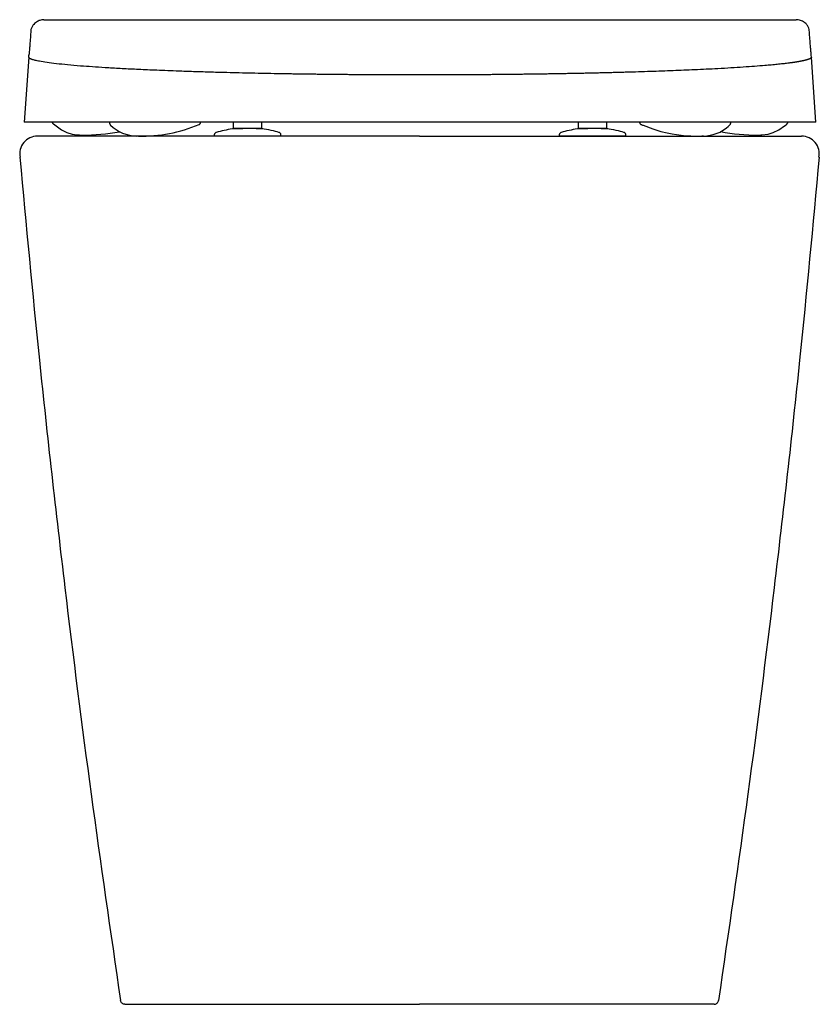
# Model space of a CAD drawing. Header units: millimetres. Extents: x 5229.509 to 5229.868, y 2531.435 to 2531.878.
import ezdxf

# ---------------------------------------------------------------- set-up
doc = ezdxf.new("R2010")
doc.units = ezdxf.units.MM
doc.layers.add('SANINDUSA', color=3, linetype='Continuous')

msp = doc.modelspace()

# ---------------------------------------------------------------- linework, layer by layer
at = {"layer": 'SANINDUSA'}
for p, q in [((5229.688558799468, 2531.877792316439), (5229.857594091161, 2531.877792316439)), ((5229.512738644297, 2531.860995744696), (5229.512804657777, 2531.861856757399)), ((5229.864378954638, 2531.860995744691), (5229.864312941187, 2531.861856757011)), ((5229.512738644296, 2531.860995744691), (5229.510692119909, 2531.831729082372)), ((5229.866425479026, 2531.831729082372), (5229.864378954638, 2531.860995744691)), ((5229.866425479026, 2531.831729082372), (5229.510692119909, 2531.831729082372)), ((5229.60475879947, 2531.828857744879), (5229.60475879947, 2531.831729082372)), ((5229.61735879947, 2531.831729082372), (5229.61735879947, 2531.828857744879)), ((5229.759758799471, 2531.828857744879), (5229.759758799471, 2531.831729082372)), ((5229.772358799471, 2531.831729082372), (5229.772358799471, 2531.828857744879)), ((5229.787849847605, 2531.830706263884), (5229.78798485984, 2531.830644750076)), ((5229.605376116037, 2531.828857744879), (5229.60475879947, 2531.828857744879)), ((5229.605563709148, 2531.828857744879), (5229.605376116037, 2531.828857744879)), ((5229.60575879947, 2531.828857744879), (5229.605563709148, 2531.828857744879)), ((5229.61635879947, 2531.828857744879), (5229.60575879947, 2531.828857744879)), ((5229.61495725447, 2531.828829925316), (5229.61495725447, 2531.828857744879)), ((5229.616553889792, 2531.828857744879), (5229.61635879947, 2531.828857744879)), ((5229.616741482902, 2531.828857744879), (5229.616553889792, 2531.828857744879)), ((5229.61735879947, 2531.828857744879), (5229.616741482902, 2531.828857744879)), ((5229.760376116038, 2531.828857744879), (5229.759758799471, 2531.828857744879)), ((5229.760563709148, 2531.828857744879), (5229.760376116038, 2531.828857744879)), ((5229.76075879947, 2531.828857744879), (5229.760563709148, 2531.828857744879)), ((5229.77135879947, 2531.828857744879), (5229.76075879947, 2531.828857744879)), ((5229.771553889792, 2531.828857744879), (5229.77135879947, 2531.828857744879)), ((5229.771741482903, 2531.828857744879), (5229.771553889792, 2531.828857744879)), ((5229.772358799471, 2531.828857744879), (5229.771741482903, 2531.828857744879)), ((5229.78798485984, 2531.830644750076), (5229.788146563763, 2531.830578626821)), ((5229.53553628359, 2531.825980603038), (5229.535649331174, 2531.82597428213)), ((5229.596058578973, 2531.825977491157), (5229.596058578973, 2531.825462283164)), ((5229.626058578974, 2531.825462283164), (5229.596058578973, 2531.825462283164)), ((5229.626058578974, 2531.825462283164), (5229.626058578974, 2531.825977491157)), ((5229.751058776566, 2531.82597325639), (5229.751058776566, 2531.825458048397)), ((5229.781058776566, 2531.825458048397), (5229.781058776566, 2531.825462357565)), ((5229.781059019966, 2531.825462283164), (5229.781059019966, 2531.825977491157)), ((5229.840444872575, 2531.825963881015), (5229.84146826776, 2531.82597428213)), ((5229.84146826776, 2531.82597428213), (5229.841581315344, 2531.825980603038))]:
    msp.add_line(p, q, dxfattribs=at)
at = {"layer": 'SANINDUSA', "flags": 128}
for points in [[(5229.523676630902, 2531.831026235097), (5229.523764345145, 2531.830951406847), (5229.523775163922, 2531.830942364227), (5229.523780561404, 2531.830937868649), (5229.523783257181, 2531.830935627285), (5229.523783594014, 2531.830935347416), (5229.52378376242, 2531.830935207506), (5229.523783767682, 2531.830935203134), (5229.523783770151, 2531.830935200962), (5229.527409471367, 2531.828252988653), (5229.529896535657, 2531.827093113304), (5229.532208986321, 2531.826413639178), (5229.534276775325, 2531.826080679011), (5229.534746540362, 2531.826037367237), (5229.534973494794, 2531.826020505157), (5229.535001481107, 2531.826018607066), (5229.535008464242, 2531.826018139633), (5229.535008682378, 2531.826018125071), (5229.535008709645, 2531.826018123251), (5229.535008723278, 2531.826018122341), (5229.535008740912, 2531.826018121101), (5229.5350392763, 2531.82601569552), (5229.535069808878, 2531.826013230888), (5229.535159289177, 2531.8260062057), (5229.535325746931, 2531.825994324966), (5229.535538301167, 2531.825980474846)], [(5229.841579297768, 2531.825980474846), (5229.841791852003, 2531.825994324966), (5229.841958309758, 2531.8260062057), (5229.842047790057, 2531.826013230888), (5229.842078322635, 2531.82601569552), (5229.84210334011, 2531.826017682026), (5229.842106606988, 2531.826017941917), (5229.842108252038, 2531.826018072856), (5229.842108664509, 2531.826018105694), (5229.842108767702, 2531.82601811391), (5229.842108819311, 2531.826018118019), (5229.842108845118, 2531.826018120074), (5229.842108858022, 2531.826018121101), (5229.842108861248, 2531.826018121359), (5229.842108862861, 2531.826018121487), (5229.842108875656, 2531.826018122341), (5229.844908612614, 2531.826413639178), (5229.847221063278, 2531.827093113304), (5229.849708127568, 2531.828252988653), (5229.852307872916, 2531.830040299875), (5229.852968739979, 2531.830603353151), (5229.853300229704, 2531.830904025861), (5229.853320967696, 2531.83092325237), (5229.853331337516, 2531.83093288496), (5229.853332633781, 2531.830934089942), (5229.853333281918, 2531.830934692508), (5229.853333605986, 2531.830934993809), (5229.853333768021, 2531.830935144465), (5229.85333380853, 2531.830935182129), (5229.853333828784, 2531.830935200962), (5229.853333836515, 2531.830935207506), (5229.85335325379, 2531.830951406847), (5229.853440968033, 2531.831026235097)], [(5229.788146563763, 2531.830578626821), (5229.788449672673, 2531.830454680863), (5229.78860078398, 2531.830395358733), (5229.788673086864, 2531.830367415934), (5229.78870843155, 2531.830353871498), (5229.788725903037, 2531.830347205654), (5229.788734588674, 2531.830343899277), (5229.788736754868, 2531.830343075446), (5229.788737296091, 2531.83034286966), (5229.788737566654, 2531.830342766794), (5229.78873763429, 2531.83034274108), (5229.788737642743, 2531.830342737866), (5229.788737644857, 2531.830342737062), (5229.788737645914, 2531.83034273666), (5229.788737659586, 2531.830342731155), (5229.793143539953, 2531.828709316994), (5229.796745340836, 2531.827615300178), (5229.799613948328, 2531.826912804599), (5229.801807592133, 2531.826476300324), (5229.803716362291, 2531.82616520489), (5229.806877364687, 2531.825783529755), (5229.809135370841, 2531.825606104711), (5229.810183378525, 2531.8255488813), (5229.811704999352, 2531.825491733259), (5229.812636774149, 2531.825471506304), (5229.813065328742, 2531.825466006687), (5229.813840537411, 2531.825461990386), (5229.814090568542, 2531.825462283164), (5229.814224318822, 2531.825462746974), (5229.814258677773, 2531.825462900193), (5229.814275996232, 2531.825462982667), (5229.814284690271, 2531.825463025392), (5229.814289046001, 2531.825463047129), (5229.814291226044, 2531.825463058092), (5229.814291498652, 2531.825463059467), (5229.814291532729, 2531.825463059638), (5229.814291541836, 2531.825463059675), (5229.814291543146, 2531.825463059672), (5229.814291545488, 2531.825463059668), (5229.814291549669, 2531.825463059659), (5229.814374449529, 2531.825463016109), (5229.814695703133, 2531.825464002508), (5229.815133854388, 2531.825466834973)], [(5229.815934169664, 2531.825480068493), (5229.816132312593, 2531.825490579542), (5229.816250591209, 2531.825497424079), (5229.816313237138, 2531.82550121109), (5229.816321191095, 2531.82550170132), (5229.816323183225, 2531.825501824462), (5229.81632417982, 2531.82550188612), (5229.81632467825, 2531.825501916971), (5229.816324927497, 2531.825501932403), (5229.816325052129, 2531.82550194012), (5229.816325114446, 2531.825501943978), (5229.816325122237, 2531.825501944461), (5229.816325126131, 2531.825501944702), (5229.816325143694, 2531.825501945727), (5229.817405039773, 2531.82559578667), (5229.820314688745, 2531.826162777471), (5229.823319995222, 2531.827325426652), (5229.826265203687, 2531.829251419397), (5229.827000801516, 2531.829874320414), (5229.827371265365, 2531.830209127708), (5229.827557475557, 2531.830382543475), (5229.82760414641, 2531.830426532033), (5229.827609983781, 2531.830432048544), (5229.827610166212, 2531.830432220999), (5229.827610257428, 2531.830432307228), (5229.827610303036, 2531.830432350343), (5229.82761031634, 2531.830432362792), (5229.827613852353, 2531.830435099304)]]:
    msp.add_lwpolyline(points, dxfattribs=at)
at = {"layer": 'SANINDUSA'}
for centre, radius, start, end in [((5229.563000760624, 2531.893830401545), 0.06837113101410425, 269.1476976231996, 292.5929970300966), ((5229.537307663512, 2531.912307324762), 0.08634577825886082, 269.5786760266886, 280.7732212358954), ((5229.561741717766, 2531.843066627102), 0.01759541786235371, 225.6758873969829, 268.181745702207), ((5229.839878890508, 2531.913056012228), 0.08709397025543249, 259.2181778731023, 270.3723405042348), ((5229.516649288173, 2531.817462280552), 0.008000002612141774, 89.99999020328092, 190.7964204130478), ((5229.859932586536, 2531.817462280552), 0.008000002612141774, 349.2035795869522, 90.00000979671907)]:
    msp.add_arc(centre, radius, start, end, dxfattribs=at)
for points, knots in [([(5229.519523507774, 2531.877792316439), (5229.518769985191, 2531.877763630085), (5229.517885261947, 2531.877590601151), (5229.516404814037, 2531.877007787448), (5229.515081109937, 2531.875935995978), (5229.514155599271, 2531.874613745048), (5229.513871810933, 2531.873773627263), (5229.513723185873, 2531.873333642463)], [0, 0, 0, 0, 0.127891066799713, 0.3477503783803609, 0.6392226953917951, 0.8110544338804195, 1, 1, 1, 1]), ([(5229.519523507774, 2531.877792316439), (5229.519523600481, 2531.877792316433), (5229.519526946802, 2531.877792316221), (5229.519530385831, 2531.877792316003), (5229.519535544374, 2531.877792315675), (5229.519547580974, 2531.877792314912), (5229.519571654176, 2531.877792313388), (5229.519619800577, 2531.877792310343), (5229.519716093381, 2531.87779230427), (5229.51990867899, 2531.877792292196), (5229.520293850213, 2531.877792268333), (5229.521064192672, 2531.877792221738), (5229.522604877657, 2531.877792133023), (5229.525686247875, 2531.877791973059), (5229.531848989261, 2531.877791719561), (5229.544174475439, 2531.87779145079), (5229.568825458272, 2531.87779164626), (5229.589954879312, 2531.877792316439), (5229.632213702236, 2531.877792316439), (5229.660386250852, 2531.877792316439), (5229.688558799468, 2531.877792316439)], [0, 0, 0, 0, 3.051757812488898e-05, 3.051757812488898e-05, 6.103515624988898e-05, 0.0001220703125, 0.0002441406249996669, 0.0004882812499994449, 0.0009765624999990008, 0.001953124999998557, 0.003906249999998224, 0.007812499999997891, 0.01562499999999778, 0.03124999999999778, 0.06249999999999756, 0.1249999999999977, 0.2499999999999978, 0.4999999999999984, 0.4999999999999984, 1, 1, 1, 1]), ([(5229.863394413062, 2531.873333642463), (5229.863334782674, 2531.873770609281), (5229.862974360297, 2531.874599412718), (5229.862102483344, 2531.875845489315), (5229.860770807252, 2531.876981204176), (5229.859272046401, 2531.877591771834), (5229.858230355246, 2531.877745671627), (5229.857840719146, 2531.877786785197), (5229.857594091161, 2531.877792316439)], [0, 0, 0, 0, 0.1655520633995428, 0.3615869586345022, 0.5893372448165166, 0.8445585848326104, 0.9846372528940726, 1, 1, 1, 1]), ([(5229.513721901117, 2531.873328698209), (5229.513719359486, 2531.873293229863), (5229.513713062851, 2531.873205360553), (5229.513702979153, 2531.873065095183), (5229.513691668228, 2531.872908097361), (5229.513666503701, 2531.872559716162), (5229.51361386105, 2531.871836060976), (5229.513536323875, 2531.870787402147), (5229.513447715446, 2531.869612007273), (5229.513362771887, 2531.868504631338), (5229.513278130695, 2531.867418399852), (5229.513215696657, 2531.866629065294), (5229.513176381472, 2531.866134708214), (5229.513159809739, 2531.865928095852), (5229.513145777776, 2531.865749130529), (5229.513133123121, 2531.865599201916), (5229.513122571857, 2531.865481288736), (5229.513113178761, 2531.86537541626), (5229.51310372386, 2531.865269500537), (5229.513065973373, 2531.864847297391), (5229.512999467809, 2531.864115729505), (5229.512905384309, 2531.863056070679), (5229.512839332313, 2531.862311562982), (5229.512808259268, 2531.861903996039), (5229.512804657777, 2531.861856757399)], [0, 0, 0, 0, 0.01003447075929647, 0.02485940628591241, 0.03963522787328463, 0.05436193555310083, 0.1231263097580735, 0.2432049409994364, 0.3474767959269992, 0.448973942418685, 0.5476963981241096, 0.6436441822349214, 0.6621650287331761, 0.680578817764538, 0.6988855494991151, 0.7105713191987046, 0.719451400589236, 0.7282789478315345, 0.7370539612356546, 0.7457764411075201, 0.8328101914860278, 0.914237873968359, 0.9900598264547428, 1, 1, 1, 1]), ([(5229.864312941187, 2531.861856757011), (5229.86430933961, 2531.861903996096), (5229.864278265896, 2531.862311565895), (5229.864212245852, 2531.863055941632), (5229.864118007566, 2531.86411624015), (5229.864041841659, 2531.864957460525), (5229.863994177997, 2531.86548791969), (5229.863974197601, 2531.865718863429), (5229.86396340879, 2531.865858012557), (5229.863950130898, 2531.866022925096), (5229.863909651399, 2531.866531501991), (5229.863844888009, 2531.867348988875), (5229.863757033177, 2531.868476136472), (5229.863672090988, 2531.869582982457), (5229.86358702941, 2531.870710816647), (5229.863505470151, 2531.871812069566), (5229.863449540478, 2531.872580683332), (5229.863418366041, 2531.873013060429), (5229.863408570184, 2531.873149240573), (5229.863401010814, 2531.873254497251), (5229.863396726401, 2531.87331432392), (5229.863395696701, 2531.873328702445)], [0, 0, 0, 0, 0.009940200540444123, 0.08576215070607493, 0.1671898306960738, 0.2542235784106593, 0.2899973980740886, 0.2985982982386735, 0.3131913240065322, 0.3278525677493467, 0.3425820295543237, 0.4497763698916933, 0.5484267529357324, 0.6498518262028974, 0.7540516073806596, 0.8610261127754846, 0.9574589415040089, 0.970246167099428, 0.9830702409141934, 0.9959311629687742, 0.9999999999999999, 0.9999999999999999, 0.9999999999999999, 0.9999999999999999]), ([(5229.688558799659, 2531.852959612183), (5229.688138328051, 2531.852959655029), (5229.687297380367, 2531.852959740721), (5229.686036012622, 2531.852960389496), (5229.684774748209, 2531.852961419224), (5229.683513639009, 2531.852962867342), (5229.682252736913, 2531.852964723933), (5229.680992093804, 2531.852966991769), (5229.679731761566, 2531.852969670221), (5229.678471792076, 2531.852972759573), (5229.677212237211, 2531.852976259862), (5229.675953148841, 2531.852980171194), (5229.674694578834, 2531.852984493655), (5229.673436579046, 2531.852989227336), (5229.672179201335, 2531.852994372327), (5229.670922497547, 2531.852999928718), (5229.669666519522, 2531.853005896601), (5229.668411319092, 2531.853012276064), (5229.667156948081, 2531.8530190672), (5229.665903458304, 2531.853026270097), (5229.664650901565, 2531.853033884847), (5229.663399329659, 2531.853041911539), (5229.66214879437, 2531.853050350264), (5229.66089934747, 2531.853059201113), (5229.659651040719, 2531.853068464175), (5229.658403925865, 2531.853078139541), (5229.657158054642, 2531.853088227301), (5229.655913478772, 2531.853098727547), (5229.65467024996, 2531.853109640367), (5229.653428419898, 2531.853120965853), (5229.652188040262, 2531.853132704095), (5229.65094916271, 2531.853144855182), (5229.649711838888, 2531.853157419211), (5229.648476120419, 2531.853170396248), (5229.647242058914, 2531.853183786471), (5229.646009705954, 2531.853197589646), (5229.644779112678, 2531.853211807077), (5229.643550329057, 2531.853226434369), (5229.642323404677, 2531.853241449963), (5229.641098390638, 2531.853256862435), (5229.639875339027, 2531.853272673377), (5229.638654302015, 2531.853288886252), (5229.637435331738, 2531.853305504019), (5229.636218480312, 2531.853322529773), (5229.635003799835, 2531.853339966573), (5229.633791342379, 2531.853357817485), (5229.632581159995, 2531.853376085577), (5229.631373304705, 2531.853394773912), (5229.630167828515, 2531.853413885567), (5229.628964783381, 2531.853433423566), (5229.627764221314, 2531.853453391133), (5229.626566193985, 2531.853473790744), (5229.625370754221, 2531.853494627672), (5229.624177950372, 2531.853515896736), (5229.621448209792, 2531.853565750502), (5229.617208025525, 2531.853647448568), (5229.611518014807, 2531.853767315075), (5229.605904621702, 2531.853896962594), (5229.599682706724, 2531.854055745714), (5229.592938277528, 2531.85424526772), (5229.58577489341, 2531.85446613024), (5229.579450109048, 2531.854685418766), (5229.573899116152, 2531.854894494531), (5229.567908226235, 2531.855138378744), (5229.561113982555, 2531.85544241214), (5229.553752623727, 2531.855820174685), (5229.547132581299, 2531.856202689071), (5229.541217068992, 2531.856591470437), (5229.535530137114, 2531.857014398), (5229.53006247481, 2531.857487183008), (5229.525009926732, 2531.858010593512), (5229.520784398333, 2531.85855141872), (5229.518130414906, 2531.858986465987), (5229.51653537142, 2531.859308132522), (5229.515645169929, 2531.859511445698), (5229.514870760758, 2531.859715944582), (5229.514308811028, 2531.859891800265), (5229.513907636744, 2531.860038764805), (5229.513626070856, 2531.860156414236), (5229.513382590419, 2531.860274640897), (5229.513177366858, 2531.860393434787), (5229.513010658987, 2531.860512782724), (5229.512882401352, 2531.860632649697), (5229.512793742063, 2531.860753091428), (5229.512741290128, 2531.860873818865), (5229.512739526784, 2531.860955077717), (5229.512738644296, 2531.860995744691)], [0, 0, 0, 0, 0.004555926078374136, 0.009111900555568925, 0.01366797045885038, 0.01822418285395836, 0.02278058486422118, 0.02733722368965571, 0.03189414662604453, 0.03645140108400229, 0.04100903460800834, 0.04556709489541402, 0.05012562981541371, 0.0546846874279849, 0.05924431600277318, 0.06380456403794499, 0.06836548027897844, 0.07292711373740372, 0.07748951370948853, 0.08205272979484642, 0.08661681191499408, 0.09118181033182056, 0.09574777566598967, 0.1003147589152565, 0.104882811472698, 0.1094519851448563, 0.1140223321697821, 0.1185939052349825, 0.1231667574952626, 0.1277409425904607, 0.1323165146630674, 0.1368935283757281, 0.1414720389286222, 0.1460521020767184, 0.1506337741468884, 0.1552171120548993, 0.1598021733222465, 0.1643890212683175, 0.168977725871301, 0.1735683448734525, 0.178160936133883, 0.182755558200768, 0.1873522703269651, 0.1919511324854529, 0.1965522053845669, 0.2011555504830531, 0.2057612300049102, 0.210369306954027, 0.2149798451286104, 0.2195929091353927, 0.2242085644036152, 0.2288268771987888, 0.2334479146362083, 0.2380717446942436, 0.2426984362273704, 0.2652848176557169, 0.2879506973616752, 0.3107045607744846, 0.3335554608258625, 0.3650854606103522, 0.3964085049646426, 0.4275487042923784, 0.4510720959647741, 0.4745146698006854, 0.5145770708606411, 0.5544708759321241, 0.5942390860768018, 0.6306140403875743, 0.6669413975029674, 0.7122820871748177, 0.7576434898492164, 0.8030793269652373, 0.8486497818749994, 0.8651550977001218, 0.8816901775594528, 0.8982580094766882, 0.9148617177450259, 0.9242628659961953, 0.9336770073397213, 0.9431048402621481, 0.9525470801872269, 0.96200445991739, 0.9714777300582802, 0.9809676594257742, 0.9904750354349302, 1, 1, 1, 1]), ([(5229.864378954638, 2531.860995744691), (5229.864379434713, 2531.86097464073), (5229.864380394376, 2531.86093245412), (5229.864368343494, 2531.860869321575), (5229.864346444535, 2531.860806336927), (5229.864313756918, 2531.860743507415), (5229.864270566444, 2531.860680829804), (5229.864216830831, 2531.86061830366), (5229.86415259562, 2531.8605559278), (5229.864077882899, 2531.860493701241), (5229.863992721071, 2531.860431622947), (5229.86389713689, 2531.860369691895), (5229.863791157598, 2531.860307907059), (5229.863674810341, 2531.860246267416), (5229.863548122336, 2531.860184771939), (5229.863411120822, 2531.860123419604), (5229.863263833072, 2531.860062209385), (5229.863106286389, 2531.860001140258), (5229.862938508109, 2531.859940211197), (5229.862760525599, 2531.859879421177), (5229.862572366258, 2531.859818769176), (5229.862374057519, 2531.859758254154), (5229.862165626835, 2531.859697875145), (5229.861947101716, 2531.859637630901), (5229.86171850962, 2531.859577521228), (5229.861479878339, 2531.859517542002), (5229.861231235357, 2531.859457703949), (5229.860972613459, 2531.85939796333), (5229.860704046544, 2531.859338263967), (5229.860425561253, 2531.859278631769), (5229.860137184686, 2531.859219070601), (5229.859838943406, 2531.85915959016), (5229.859530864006, 2531.859100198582), (5229.859212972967, 2531.85904090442), (5229.858885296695, 2531.858981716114), (5229.85854786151, 2531.858922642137), (5229.858200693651, 2531.858863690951), (5229.857843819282, 2531.858804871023), (5229.857477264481, 2531.858746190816), (5229.857101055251, 2531.858687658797), (5229.856715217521, 2531.858629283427), (5229.856319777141, 2531.858571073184), (5229.855914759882, 2531.858513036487), (5229.855500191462, 2531.858455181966), (5229.855076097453, 2531.858397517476), (5229.854642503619, 2531.858340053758), (5229.854199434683, 2531.858282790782), (5229.853188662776, 2531.858155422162), (5229.851526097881, 2531.857958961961), (5229.849065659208, 2531.857695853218), (5229.846402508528, 2531.857436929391), (5229.843060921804, 2531.857141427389), (5229.838910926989, 2531.856810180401), (5229.833806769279, 2531.856449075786), (5229.828277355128, 2531.856101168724), (5229.822711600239, 2531.855787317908), (5229.81720432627, 2531.855505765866), (5229.810618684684, 2531.85519754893), (5229.802318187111, 2531.854852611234), (5229.793794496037, 2531.854546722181), (5229.786676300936, 2531.854322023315), (5229.782337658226, 2531.854193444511), (5229.779069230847, 2531.854101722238), (5229.776930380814, 2531.854043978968), (5229.774773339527, 2531.85398776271), (5229.772601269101, 2531.853932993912), (5229.770416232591, 2531.853879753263), (5229.768218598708, 2531.853828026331), (5229.76600872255, 2531.853777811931), (5229.763786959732, 2531.853729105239), (5229.761553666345, 2531.853681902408), (5229.759309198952, 2531.853636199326), (5229.757053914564, 2531.853591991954), (5229.754788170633, 2531.853549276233), (5229.752512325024, 2531.853508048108), (5229.750226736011, 2531.853468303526), (5229.747931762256, 2531.853430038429), (5229.745627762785, 2531.853393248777), (5229.743315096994, 2531.853357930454), (5229.740994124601, 2531.853324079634), (5229.738665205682, 2531.853291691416), (5229.736328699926, 2531.853260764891), (5229.733984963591, 2531.853231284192), (5229.73163434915, 2531.85320334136), (5229.729277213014, 2531.853176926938), (5229.726913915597, 2531.853152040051), (5229.724544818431, 2531.853128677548), (5229.722170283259, 2531.853106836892), (5229.719790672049, 2531.85308651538), (5229.717406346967, 2531.853067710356), (5229.715017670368, 2531.853050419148), (5229.712625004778, 2531.853034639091), (5229.710228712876, 2531.853020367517), (5229.707829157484, 2531.85300760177), (5229.705426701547, 2531.852996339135), (5229.703021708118, 2531.852986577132), (5229.700614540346, 2531.852978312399), (5229.698205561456, 2531.852971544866), (5229.695795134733, 2531.852966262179), (5229.693383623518, 2531.852962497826), (5229.690971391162, 2531.852960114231), (5229.689362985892, 2531.85295977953), (5229.688558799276, 2531.852959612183)], [0, 0, 0, 0, 0.004956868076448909, 0.009908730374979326, 0.01485569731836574, 0.01979787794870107, 0.02473537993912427, 0.02966830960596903, 0.03459677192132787, 0.03952087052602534, 0.04444070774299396, 0.04935638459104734, 0.05426800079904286, 0.059175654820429, 0.06407944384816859, 0.06897946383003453, 0.07387580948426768, 0.07876857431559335, 0.08365785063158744, 0.0885437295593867, 0.09342630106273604, 0.09830565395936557, 0.1031818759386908, 0.1080550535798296, 0.112925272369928, 0.1177926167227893, 0.1226571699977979, 0.1275189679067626, 0.1323780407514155, 0.1372344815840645, 0.1420883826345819, 0.1469398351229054, 0.1517889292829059, 0.156635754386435, 0.1614803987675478, 0.166322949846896, 0.1711634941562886, 0.1760021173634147, 0.180838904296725, 0.1856739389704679, 0.1905073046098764, 0.1953390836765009, 0.2001693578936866, 0.2049982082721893, 0.2098257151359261, 0.2146519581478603, 0.219477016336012, 0.2243009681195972, 0.2469775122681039, 0.2696360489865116, 0.2922841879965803, 0.3149293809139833, 0.3489330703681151, 0.3829649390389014, 0.4170480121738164, 0.4512042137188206, 0.4789187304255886, 0.5067105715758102, 0.5535066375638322, 0.6006334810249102, 0.6240761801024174, 0.6476292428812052, 0.6565896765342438, 0.6655687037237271, 0.6745523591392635, 0.6835201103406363, 0.6924724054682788, 0.7014098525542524, 0.71033304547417, 0.7192425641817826, 0.7281389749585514, 0.7370228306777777, 0.745894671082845, 0.7547550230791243, 0.7636044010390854, 0.772443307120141, 0.7812722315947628, 0.790091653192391, 0.7989020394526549, 0.8077038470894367, 0.8164975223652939, 0.8252835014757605, 0.8340622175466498, 0.8428341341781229, 0.8515996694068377, 0.8603592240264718, 0.8691131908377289, 0.8778619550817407, 0.8866058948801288, 0.8953453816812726, 0.9040807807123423, 0.9128124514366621, 0.9215407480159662, 0.9302660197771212, 0.938988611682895, 0.9477088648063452, 0.9564271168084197, 0.9651437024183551, 0.9738589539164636, 0.9825732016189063, 0.9912867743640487, 1, 1, 1, 1]), ([(5229.523269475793, 2531.831729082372), (5229.523289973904, 2531.831655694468), (5229.523339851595, 2531.831477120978), (5229.523488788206, 2531.831218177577), (5229.52363801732, 2531.83105871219), (5229.523676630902, 2531.831026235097)], [0, 0, 0, 0, 0.2585022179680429, 0.62900887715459, 0.9999999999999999, 0.9999999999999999, 0.9999999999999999, 0.9999999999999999]), ([(5229.548942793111, 2531.831729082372), (5229.548944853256, 2531.831699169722), (5229.548946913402, 2531.831669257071), (5229.548948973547, 2531.83163934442), (5229.548956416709, 2531.83153127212), (5229.548971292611, 2531.831315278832), (5229.549072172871, 2531.83100486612), (5229.549227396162, 2531.830717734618), (5229.549374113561, 2531.830558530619), (5229.549447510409, 2531.830478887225)], [-0.06925281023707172, -0.06925281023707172, -0.06925281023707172, -0.06925281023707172, 0, 0, 0, 0.2502055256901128, 0.5000607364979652, 0.7499003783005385, 1, 1, 1, 1]), ([(5229.58926775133, 2531.830706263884), (5229.589358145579, 2531.830753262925), (5229.589539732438, 2531.830847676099), (5229.589743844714, 2531.831073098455), (5229.589883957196, 2531.831340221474), (5229.589904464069, 2531.831535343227), (5229.589914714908, 2531.831632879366), (5229.589918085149, 2531.831664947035), (5229.589921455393, 2531.831697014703), (5229.589924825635, 2531.831729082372)], [0, 0, 0, 0, 0.2475319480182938, 0.497250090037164, 0.7486887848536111, 0.9999999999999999, 0.9999999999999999, 0.9999999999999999, 1.082625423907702, 1.082625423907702, 1.082625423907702, 1.082625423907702]), ([(5229.787192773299, 2531.831729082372), (5229.787196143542, 2531.831697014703), (5229.787199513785, 2531.831664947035), (5229.787202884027, 2531.831632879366), (5229.787213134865, 2531.831535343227), (5229.787233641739, 2531.831340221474), (5229.78737375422, 2531.831073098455), (5229.787577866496, 2531.830847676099), (5229.787759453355, 2531.830753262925), (5229.787849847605, 2531.830706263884)], [-0.08262542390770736, -0.08262542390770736, -0.08262542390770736, -0.08262542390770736, 0, 0, 0, 0.2513112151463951, 0.5027499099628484, 0.7524680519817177, 1, 1, 1, 1]), ([(5229.827613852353, 2531.830435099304), (5229.827743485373, 2531.830558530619), (5229.827890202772, 2531.830717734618), (5229.828045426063, 2531.83100486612), (5229.828146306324, 2531.831315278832), (5229.828161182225, 2531.83153127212), (5229.828168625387, 2531.83163934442), (5229.828170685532, 2531.831669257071), (5229.828172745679, 2531.831699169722), (5229.828174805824, 2531.831729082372)], [0, 0, 0, 0, 0.250099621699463, 0.4999392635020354, 0.7497944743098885, 1, 1, 1, 1.069252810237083, 1.069252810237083, 1.069252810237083, 1.069252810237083]), ([(5229.853369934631, 2531.830978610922), (5229.853399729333, 2531.830978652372), (5229.853429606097, 2531.830978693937), (5229.853404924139, 2531.830978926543), (5229.853404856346, 2531.830978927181)], [0, 0, 0, 0, 0.9972533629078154, 0.9999999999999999, 0.9999999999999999, 0.9999999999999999, 0.9999999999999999]), ([(5229.853404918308, 2531.830978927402), (5229.853479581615, 2531.83105871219), (5229.853628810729, 2531.831218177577), (5229.85377774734, 2531.831477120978), (5229.85382762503, 2531.831655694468), (5229.853848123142, 2531.831729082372)], [0, 0, 0, 0, 0.3709911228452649, 0.7414977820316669, 0.9999999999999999, 0.9999999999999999, 0.9999999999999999, 0.9999999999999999]), ([(5229.59696627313, 2531.827176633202), (5229.596840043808, 2531.827127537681), (5229.596587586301, 2531.827029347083), (5229.596295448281, 2531.826739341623), (5229.59609653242, 2531.826378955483), (5229.596071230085, 2531.826109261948), (5229.596058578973, 2531.825974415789)], [0, 0, 0, 0, 0.2500022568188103, 0.5000022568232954, 0.7500022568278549, 1, 1, 1, 1]), ([(5229.604231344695, 2531.828688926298), (5229.602977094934, 2531.828497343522), (5229.600468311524, 2531.828114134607), (5229.598017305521, 2531.827455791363), (5229.59696627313, 2531.827176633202)], [0, 0, 0, 0, 0.4999434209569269, 0.9999999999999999, 0.9999999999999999, 0.9999999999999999, 0.9999999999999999]), ([(5229.610270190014, 2531.828857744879), (5229.609596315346, 2531.828847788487), (5229.608472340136, 2531.82883118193), (5229.606993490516, 2531.828800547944), (5229.605793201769, 2531.828770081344), (5229.604723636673, 2531.828732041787), (5229.604403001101, 2531.82870396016), (5229.604231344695, 2531.828688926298)], [0, 0, 0, 0, 0.2303051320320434, 0.3841326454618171, 0.562755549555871, 0.76591552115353, 1, 1, 1, 1]), ([(5229.625151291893, 2531.827176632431), (5229.624186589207, 2531.827440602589), (5229.621909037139, 2531.828068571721), (5229.617756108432, 2531.828726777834), (5229.617444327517, 2531.828729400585), (5229.616505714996, 2531.828782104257), (5229.615573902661, 2531.828812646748), (5229.614656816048, 2531.828839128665), (5229.614022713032, 2531.828850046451), (5229.613736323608, 2531.828854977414)], [0, 0, 0, 0, 0.2691610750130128, 0.5382612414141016, 0.6621455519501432, 0.7677241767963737, 0.858377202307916, 0.9360367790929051, 0.9999999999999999, 0.9999999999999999, 0.9999999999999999, 0.9999999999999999]), ([(5229.626059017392, 2531.825974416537), (5229.62604636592, 2531.826109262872), (5229.62602106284, 2531.826378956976), (5229.625822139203, 2531.826739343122), (5229.625529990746, 2531.827029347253), (5229.625277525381, 2531.827127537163), (5229.625151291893, 2531.827176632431)], [0, 0, 0, 0, 0.2499963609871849, 0.4999953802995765, 0.7499960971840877, 1, 1, 1, 1]), ([(5229.751966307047, 2531.827176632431), (5229.751840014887, 2531.827127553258), (5229.751587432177, 2531.827029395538), (5229.751296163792, 2531.826739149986), (5229.751105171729, 2531.826399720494), (5229.751080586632, 2531.826152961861), (5229.751058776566, 2531.82597325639)], [0, 0, 0, 0, 0.260912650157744, 0.5218219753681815, 0.782729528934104, 0.9999999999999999, 0.9999999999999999, 0.9999999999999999, 0.9999999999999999]), ([(5229.759231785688, 2531.828688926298), (5229.757977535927, 2531.828497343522), (5229.755468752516, 2531.828114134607), (5229.753017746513, 2531.827455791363), (5229.751966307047, 2531.827176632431)], [0, 0, 0, 0, 0.4999434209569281, 1, 1, 1, 1]), ([(5229.765336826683, 2531.828857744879), (5229.764638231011, 2531.828847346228), (5229.763488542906, 2531.828830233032), (5229.761986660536, 2531.828799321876), (5229.760786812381, 2531.828769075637), (5229.759719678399, 2531.82873145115), (5229.759401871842, 2531.82870375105), (5229.759231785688, 2531.828688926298)], [0, 0, 0, 0, 0.2365236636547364, 0.3892501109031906, 0.5665126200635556, 0.7680028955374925, 1, 1, 1, 1]), ([(5229.78015132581, 2531.827176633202), (5229.779186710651, 2531.827440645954), (5229.776908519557, 2531.828068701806), (5229.772759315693, 2531.828726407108), (5229.772440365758, 2531.828729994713), (5229.771499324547, 2531.828783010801), (5229.770567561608, 2531.82881374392), (5229.769617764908, 2531.828841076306), (5229.768948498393, 2531.828852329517), (5229.768626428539, 2531.828857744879)], [0, 0, 0, 0, 0.2670962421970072, 0.5341320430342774, 0.6570984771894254, 0.7618196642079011, 0.8516802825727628, 0.9286243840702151, 1, 1, 1, 1]), ([(5229.781059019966, 2531.825974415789), (5229.781046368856, 2531.826109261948), (5229.781021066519, 2531.826378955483), (5229.780822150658, 2531.826739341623), (5229.780530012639, 2531.827029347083), (5229.780277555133, 2531.827127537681), (5229.78015132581, 2531.827176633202)], [0, 0, 0, 0, 0.2499977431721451, 0.4999977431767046, 0.7499977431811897, 1, 1, 1, 1]), ([(5229.688290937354, 2531.825462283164), (5229.682082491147, 2531.825462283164), (5229.675918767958, 2531.825462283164), (5229.663679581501, 2531.825462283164), (5229.657604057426, 2531.825462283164), (5229.650065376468, 2531.825462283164), (5229.648560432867, 2531.825462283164), (5229.645556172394, 2531.825462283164), (5229.644055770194, 2531.825462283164), (5229.639570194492, 2531.825462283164), (5229.636615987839, 2531.825462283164), (5229.627858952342, 2531.825462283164), (5229.622160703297, 2531.825462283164), (5229.611043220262, 2531.825462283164), (5229.605625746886, 2531.825462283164), (5229.597709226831, 2531.825462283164), (5229.595105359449, 2531.825462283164), (5229.591252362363, 2531.825462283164), (5229.58997590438, 2531.825462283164), (5229.587455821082, 2531.825462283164), (5229.586210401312, 2531.825462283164), (5229.580056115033, 2531.825462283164), (5229.575365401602, 2531.825462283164), (5229.566447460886, 2531.825462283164), (5229.562217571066, 2531.825462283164), (5229.556216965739, 2531.825462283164), (5229.554274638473, 2531.825462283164), (5229.550508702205, 2531.825462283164), (5229.548681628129, 2531.825462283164), (5229.54518824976, 2531.825462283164), (5229.543516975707, 2531.825462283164), (5229.540319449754, 2531.825462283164), (5229.538792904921, 2531.825462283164), (5229.534434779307, 2531.825462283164), (5229.531828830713, 2531.825462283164), (5229.528366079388, 2531.825462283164), (5229.527286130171, 2531.825462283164), (5229.525778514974, 2531.825462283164), (5229.525294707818, 2531.825462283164), (5229.524364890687, 2531.825462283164), (5229.52391832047, 2531.825462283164), (5229.522644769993, 2531.825462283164), (5229.521880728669, 2531.825462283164), (5229.520519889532, 2531.825462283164), (5229.519924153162, 2531.825462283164), (5229.518891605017, 2531.825462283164), (5229.51845412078, 2531.825462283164), (5229.517746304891, 2531.825462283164), (5229.517466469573, 2531.825462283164), (5229.517172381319, 2531.825462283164), (5229.517094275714, 2531.825462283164), (5229.51697638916, 2531.825462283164), (5229.516939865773, 2531.825462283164), (5229.516902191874, 2531.825462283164), (5229.51689716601, 2531.825462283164), (5229.516881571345, 2531.825462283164), (5229.516874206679, 2531.825462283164), (5229.516840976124, 2531.825462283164), (5229.516825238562, 2531.825462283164), (5229.516814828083, 2531.825462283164), (5229.516812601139, 2531.825462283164), (5229.516805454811, 2531.825462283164), (5229.516802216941, 2531.825462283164), (5229.516791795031, 2531.825462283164), (5229.51678454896, 2531.825462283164), (5229.516762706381, 2531.825462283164), (5229.516748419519, 2531.825462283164), (5229.516705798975, 2531.825462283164), (5229.516677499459, 2531.825462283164), (5229.51664928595, 2531.825462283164)], [0, 0, 0, 0, 0.03124999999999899, 0.03124999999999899, 0.06249999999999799, 0.06249999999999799, 0.07031249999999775, 0.07031249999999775, 0.07812499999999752, 0.07812499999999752, 0.09374999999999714, 0.09374999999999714, 0.1249999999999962, 0.1249999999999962, 0.1562499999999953, 0.1562499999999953, 0.171874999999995, 0.171874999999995, 0.1796874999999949, 0.1796874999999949, 0.1874999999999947, 0.1874999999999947, 0.2187499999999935, 0.2187499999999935, 0.2499999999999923, 0.2499999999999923, 0.2656249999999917, 0.2656249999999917, 0.2812499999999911, 0.2812499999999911, 0.2968749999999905, 0.2968749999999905, 0.3124999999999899, 0.3124999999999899, 0.3437499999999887, 0.3437499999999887, 0.3593749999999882, 0.3593749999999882, 0.3671874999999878, 0.3671874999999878, 0.3749999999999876, 0.3749999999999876, 0.3906249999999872, 0.3906249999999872, 0.406249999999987, 0.406249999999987, 0.4218749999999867, 0.4218749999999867, 0.4374999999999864, 0.4374999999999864, 0.4453124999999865, 0.4453124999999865, 0.4531249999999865, 0.4531249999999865, 0.4609374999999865, 0.4609374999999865, 0.4687499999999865, 0.4687499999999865, 0.4999999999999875, 0.4999999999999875, 0.5312499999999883, 0.5312499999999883, 0.5624999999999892, 0.5624999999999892, 0.6249999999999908, 0.6249999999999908, 0.7499999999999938, 0.7499999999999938, 1, 1, 1, 1]), ([(5229.688290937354, 2531.825462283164), (5229.694499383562, 2531.825462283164), (5229.700663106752, 2531.825462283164), (5229.712902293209, 2531.825462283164), (5229.718977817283, 2531.825462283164), (5229.726516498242, 2531.825462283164), (5229.728021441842, 2531.825462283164), (5229.731025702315, 2531.825462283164), (5229.732526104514, 2531.825462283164), (5229.737011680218, 2531.825462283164), (5229.739965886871, 2531.825462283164), (5229.748722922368, 2531.825462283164), (5229.754421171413, 2531.825462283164), (5229.765538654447, 2531.825462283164), (5229.770956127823, 2531.825462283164), (5229.778872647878, 2531.825462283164), (5229.781476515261, 2531.825462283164), (5229.785329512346, 2531.825462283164), (5229.786605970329, 2531.825462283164), (5229.789126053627, 2531.825462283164), (5229.790371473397, 2531.825462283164), (5229.796525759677, 2531.825462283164), (5229.801216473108, 2531.825462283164), (5229.810134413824, 2531.825462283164), (5229.814364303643, 2531.825462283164), (5229.820364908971, 2531.825462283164), (5229.822307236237, 2531.825462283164), (5229.826073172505, 2531.825462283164), (5229.827900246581, 2531.825462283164), (5229.831393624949, 2531.825462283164), (5229.833064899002, 2531.825462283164), (5229.836262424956, 2531.825462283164), (5229.837788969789, 2531.825462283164), (5229.842147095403, 2531.825462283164), (5229.844753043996, 2531.825462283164), (5229.848215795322, 2531.825462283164), (5229.849295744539, 2531.825462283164), (5229.850803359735, 2531.825462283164), (5229.851287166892, 2531.825462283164), (5229.852216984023, 2531.825462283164), (5229.852663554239, 2531.825462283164), (5229.853937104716, 2531.825462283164), (5229.85470114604, 2531.825462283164), (5229.856061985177, 2531.825462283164), (5229.856657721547, 2531.825462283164), (5229.857690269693, 2531.825462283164), (5229.85812775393, 2531.825462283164), (5229.858835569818, 2531.825462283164), (5229.859115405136, 2531.825462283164), (5229.85940949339, 2531.825462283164), (5229.859487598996, 2531.825462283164), (5229.85960548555, 2531.825462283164), (5229.859642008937, 2531.825462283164), (5229.859679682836, 2531.825462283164), (5229.8596847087, 2531.825462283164), (5229.859700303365, 2531.825462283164), (5229.859707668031, 2531.825462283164), (5229.859740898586, 2531.825462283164), (5229.859756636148, 2531.825462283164), (5229.859767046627, 2531.825462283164), (5229.859769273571, 2531.825462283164), (5229.859776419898, 2531.825462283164), (5229.859779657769, 2531.825462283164), (5229.859790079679, 2531.825462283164), (5229.85979732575, 2531.825462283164), (5229.859819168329, 2531.825462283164), (5229.859833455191, 2531.825462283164), (5229.859876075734, 2531.825462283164), (5229.859904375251, 2531.825462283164), (5229.85993258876, 2531.825462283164)], [0, 0, 0, 0, 0.03124999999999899, 0.03124999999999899, 0.06249999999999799, 0.06249999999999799, 0.07031249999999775, 0.07031249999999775, 0.07812499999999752, 0.07812499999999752, 0.09374999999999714, 0.09374999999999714, 0.1249999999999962, 0.1249999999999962, 0.1562499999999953, 0.1562499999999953, 0.171874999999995, 0.171874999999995, 0.1796874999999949, 0.1796874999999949, 0.1874999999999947, 0.1874999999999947, 0.2187499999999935, 0.2187499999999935, 0.2499999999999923, 0.2499999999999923, 0.2656249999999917, 0.2656249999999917, 0.2812499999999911, 0.2812499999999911, 0.2968749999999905, 0.2968749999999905, 0.3124999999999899, 0.3124999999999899, 0.3437499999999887, 0.3437499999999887, 0.3593749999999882, 0.3593749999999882, 0.3671874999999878, 0.3671874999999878, 0.3749999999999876, 0.3749999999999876, 0.3906249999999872, 0.3906249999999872, 0.406249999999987, 0.406249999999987, 0.4218749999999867, 0.4218749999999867, 0.4374999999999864, 0.4374999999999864, 0.4453124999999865, 0.4453124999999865, 0.4531249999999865, 0.4531249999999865, 0.4609374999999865, 0.4609374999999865, 0.4687499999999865, 0.4687499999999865, 0.4999999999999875, 0.4999999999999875, 0.5312499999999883, 0.5312499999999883, 0.5624999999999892, 0.5624999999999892, 0.6249999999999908, 0.6249999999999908, 0.7499999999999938, 0.7499999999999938, 1, 1, 1, 1]), ([(5229.781058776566, 2531.825458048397), (5229.781058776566, 2531.825458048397), (5229.77947842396, 2531.825458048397), (5229.773852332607, 2531.825458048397), (5229.770037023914, 2531.825458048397), (5229.762080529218, 2531.825458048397), (5229.758265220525, 2531.825458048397), (5229.752639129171, 2531.825458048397), (5229.751058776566, 2531.825458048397), (5229.751058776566, 2531.825458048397)], [0, 0, 0, 0, 0.25, 0.25, 0.5, 0.5, 0.75, 0.75, 1, 1, 1, 1]), ([(5229.815934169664, 2531.825480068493), (5229.815715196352, 2531.825470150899), (5229.815547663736, 2531.825466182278), (5229.815383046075, 2531.825466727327), (5229.815309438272, 2531.825467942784), (5229.815274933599, 2531.82546874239), (5229.815258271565, 2531.825469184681), (5229.815251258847, 2531.825469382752), (5229.815246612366, 2531.825469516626), (5229.815242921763, 2531.825469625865), (5229.815133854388, 2531.825466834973)], [0, 0, 0, 0, 0.5000000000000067, 0.749999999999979, 0.8749999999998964, 0.9374999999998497, 0.9687499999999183, 0.9843749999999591, 0.9843749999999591, 1, 1, 1, 1]), ([(5229.50871810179, 2531.8159637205), (5229.511556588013, 2531.785560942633), (5229.515987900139, 2531.738097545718), (5229.522966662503, 2531.673668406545), (5229.530504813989, 2531.608648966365), (5229.540491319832, 2531.529762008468), (5229.54946582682, 2531.46803378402), (5229.553953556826, 2531.437166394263)], [0, 0, 0, 0, 0.2400870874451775, 0.3748127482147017, 0.5095470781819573, 0.7547474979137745, 1, 1, 1, 1]), ([(5229.867863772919, 2531.8159637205), (5229.865025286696, 2531.785560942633), (5229.86059397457, 2531.738097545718), (5229.853615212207, 2531.673668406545), (5229.846077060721, 2531.608648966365), (5229.836090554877, 2531.529762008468), (5229.827116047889, 2531.46803378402), (5229.822628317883, 2531.437166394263)], [0, 0, 0, 0, 0.2400870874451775, 0.3748127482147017, 0.5095470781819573, 0.7547474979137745, 1, 1, 1, 1]), ([(5229.555932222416, 2531.435462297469), (5229.555707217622, 2531.435484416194), (5229.555257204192, 2531.435528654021), (5229.554657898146, 2531.435873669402), (5229.554204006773, 2531.436381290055), (5229.554008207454, 2531.436850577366), (5229.553961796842, 2531.437118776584), (5229.553953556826, 2531.437166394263)], [0, 0, 0, 0, 0.2372398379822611, 0.4744837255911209, 0.7116847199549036, 0.9488107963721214, 1, 1, 1, 1]), ([(5229.820649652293, 2531.435462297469), (5229.820874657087, 2531.435484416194), (5229.821324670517, 2531.435528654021), (5229.821923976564, 2531.435873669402), (5229.822377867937, 2531.436381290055), (5229.822573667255, 2531.436850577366), (5229.822620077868, 2531.437118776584), (5229.822628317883, 2531.437166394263)], [0, 0, 0, 0, 0.2372398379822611, 0.4744837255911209, 0.7116847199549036, 0.9488107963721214, 1, 1, 1, 1]), ([(5229.555932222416, 2531.435462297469), (5229.557562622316, 2531.435462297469), (5229.560012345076, 2531.435462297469), (5229.563268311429, 2531.435462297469), (5229.563944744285, 2531.435462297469), (5229.563957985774, 2531.435462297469), (5229.564190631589, 2531.435462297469), (5229.56490273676, 2531.435462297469), (5229.566392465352, 2531.435462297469), (5229.568836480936, 2531.435462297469), (5229.572203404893, 2531.435462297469), (5229.576186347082, 2531.435462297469), (5229.580959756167, 2531.435462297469), (5229.58648978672, 2531.435462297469), (5229.592764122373, 2531.435462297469), (5229.599721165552, 2531.435462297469), (5229.607300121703, 2531.435462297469), (5229.615445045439, 2531.435462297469), (5229.624122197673, 2531.435462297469), (5229.633265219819, 2531.435462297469), (5229.642795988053, 2531.435462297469), (5229.653151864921, 2531.435462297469), (5229.664326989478, 2531.435462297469), (5229.676251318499, 2531.435462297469), (5229.684280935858, 2531.435462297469), (5229.688290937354, 2531.435462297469)], [0, 0, 0, 0, 0.3724532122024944, 0.5596216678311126, 0.5828180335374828, 0.6061095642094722, 0.629388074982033, 0.6525714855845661, 0.6756429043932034, 0.6986921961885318, 0.7181373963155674, 0.7376519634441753, 0.7571659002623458, 0.7766101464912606, 0.796055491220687, 0.8155702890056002, 0.8350851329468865, 0.8545305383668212, 0.87398357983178, 0.8935064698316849, 0.9130289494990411, 0.9324814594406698, 0.9549698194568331, 0.9775118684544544, 1, 1, 1, 1]), ([(5229.820649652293, 2531.435462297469), (5229.819019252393, 2531.435462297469), (5229.816569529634, 2531.435462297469), (5229.813313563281, 2531.435462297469), (5229.812637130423, 2531.435462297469), (5229.812623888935, 2531.435462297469), (5229.812391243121, 2531.435462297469), (5229.811679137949, 2531.435462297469), (5229.810189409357, 2531.435462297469), (5229.807745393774, 2531.435462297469), (5229.804378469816, 2531.435462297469), (5229.800395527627, 2531.435462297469), (5229.795622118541, 2531.435462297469), (5229.790092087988, 2531.435462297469), (5229.783817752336, 2531.435462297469), (5229.776860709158, 2531.435462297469), (5229.769281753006, 2531.435462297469), (5229.76113682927, 2531.435462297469), (5229.752459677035, 2531.435462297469), (5229.743316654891, 2531.435462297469), (5229.733785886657, 2531.435462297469), (5229.723430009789, 2531.435462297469), (5229.712254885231, 2531.435462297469), (5229.70033055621, 2531.435462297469), (5229.692300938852, 2531.435462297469), (5229.688290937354, 2531.435462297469)], [0, 0, 0, 0, 0.3724532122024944, 0.5596216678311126, 0.5828180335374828, 0.6061095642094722, 0.629388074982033, 0.6525714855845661, 0.6756429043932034, 0.6986921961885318, 0.7181373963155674, 0.7376519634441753, 0.7571659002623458, 0.7766101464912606, 0.796055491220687, 0.8155702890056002, 0.8350851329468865, 0.8545305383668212, 0.87398357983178, 0.8935064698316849, 0.9130289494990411, 0.9324814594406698, 0.9549698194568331, 0.9775118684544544, 1, 1, 1, 1])]:
    msp.add_open_spline(points, degree=3, knots=knots, dxfattribs=at)
for points in [[(5229.535649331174, 2531.82597428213), (5229.535768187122, 2531.825970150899), (5229.535904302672, 2531.825967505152), (5229.53667272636, 2531.825963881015)], [(5229.561983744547, 2531.825466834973), (5229.561728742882, 2531.825465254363), (5229.561522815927, 2531.825464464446), (5229.56118342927, 2531.825480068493)]]:
    msp.add_open_spline(points, degree=3, dxfattribs=at)

doc.saveas('drawing.dxf')
